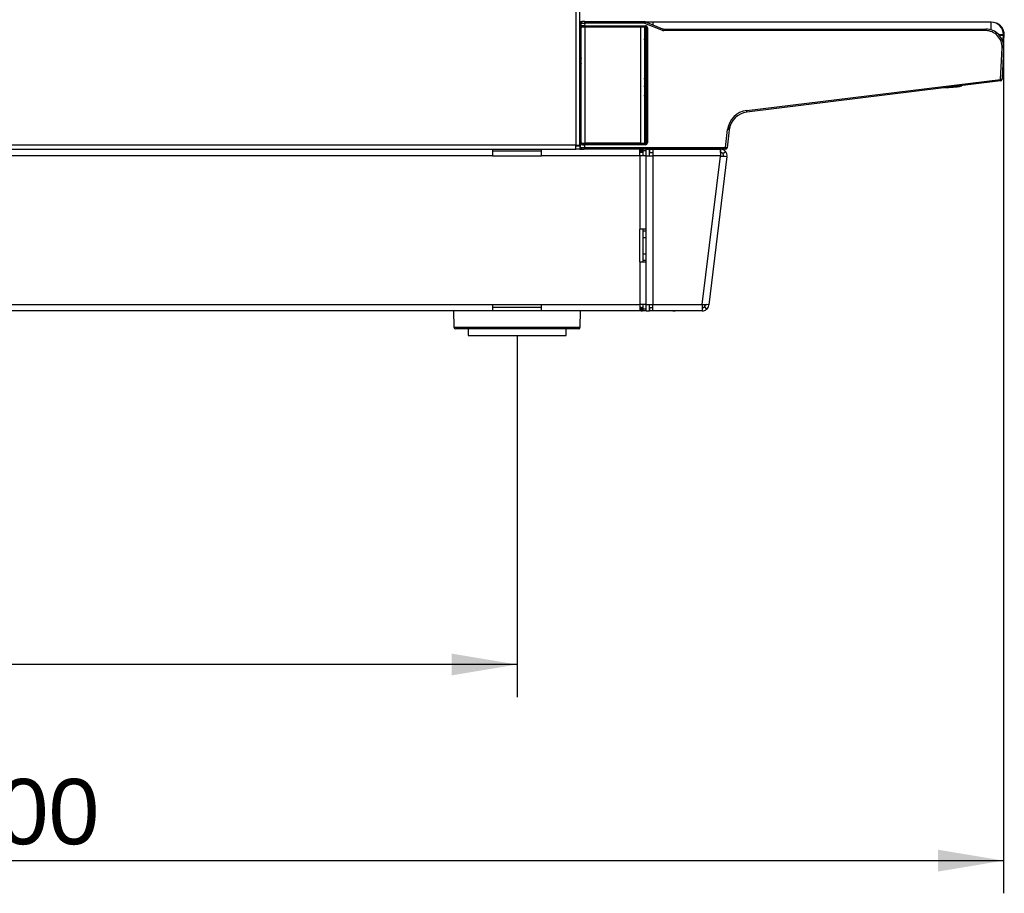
# Model space of a CAD drawing. Header units: millimetres. Extents: x -40 to 419, y 0 to 295.
# Tile 42 of 72: x 239 to 285, y 146 to 186. Entities that reach past the tile are written whole.
import ezdxf
from ezdxf.enums import TextEntityAlignment as Align

# ---------------------------------------------------------------- set-up
doc = ezdxf.new("R2010")
doc.units = ezdxf.units.MM
doc.layers.add('BW4_CTMPLUS_RL', color=7, linetype='Continuous')
doc.layers.add('Standard', color=7, linetype='Continuous')
doc.styles.add('SEACAD_Arial', font='arial.ttf')
doc.dimstyles.new('ISO_(mm)', dxfattribs={"dimtxt": 3, "dimasz": 3, "dimexe": 1.5, "dimexo": 0, "dimgap": 0.75, "dimtad": 1, "dimdec": 0, "dimlfac": 6.666667, "dimtxsty": 'SEACAD_Arial', "dimblk1": '_SE_FILLED', "dimblk2": '_SE_FILLED', "dimsah": 1, "dimcen": 1.5, "dimadec": 0, "dimazin": 0, "dimtfac": 0.5, "dimtmove": 0, "dimatfit": 3, "dimfxl": 1, "dimarcsym": 0})

# ---------------------------------------------------------------- blocks, each defined once
blk = doc.blocks.new('SE1')
at = {"layer": 'BW4_CTMPLUS_RL', "color": 7, "linetype": 'Continuous'}
for p, q in [((264.841, 244.147), (264.841, 180.607)), ((265.021, 180.607), (265.021, 244.147)), ((265.021, 186.277), (265.127, 186.277)), ((265.059, 186.233), (265.021, 186.233)), ((265.053, 186.211), (265.03, 186.025)), ((265.031, 185.963), (265.061, 186.211)), ((265.069, 186.211), (265.047, 186.032)), ((265.061, 186.211), (265.053, 186.211)), ((265.058, 186.074), (265.075, 186.211)), ((265.075, 186.211), (265.069, 186.211)), ((265.075, 186.211), (265.255, 186.202)), ((265.127, 186.277), (265.136, 186.277)), ((265.136, 186.277), (265.139, 186.277)), ((265.136, 186.277), (265.136, 186.277)), ((265.139, 186.277), (265.144, 186.277)), ((265.144, 186.277), (265.15, 186.277)), ((265.255, 186.277), (265.15, 186.277)), ((265.255, 186.277), (267.977, 186.277)), ((265.255, 186.202), (265.255, 186.277)), ((267.977, 186.277), (267.977, 186.202)), ((268.005, 186.196), (268.033, 186.266)), ((268.033, 186.266), (268.075, 186.249)), ((268.033, 186.266), (268.814, 185.95)), ((268.381, 186.249), (268.074, 186.249)), ((268.381, 186.125), (268.381, 186.249)), ((283.906, 186.249), (268.381, 186.249)), ((283.906, 185.899), (283.906, 186.249)), ((265.081, 185.809), (265.021, 185.809)), ((265.047, 186.032), (265.05, 186.035)), ((265.05, 186.036), (265.058, 186.074)), ((265.058, 185.974), (265.081, 185.974)), ((265.081, 180.705), (265.081, 186.013)), ((265.103, 186.024), (265.101, 186.016)), ((265.255, 186.202), (265.242, 186.089)), ((265.242, 186.089), (268.035, 186.089)), ((265.242, 186.045), (265.242, 186.089)), ((268.035, 186.045), (265.242, 186.045)), ((267.977, 186.202), (265.255, 186.202)), ((267.826, 186.019), (265.261, 186.019)), ((265.261, 180.7), (265.261, 186.019)), ((267.665, 186.027), (265.422, 186.027)), ((265.422, 186.027), (265.422, 186.019)), ((267.665, 186.019), (267.665, 186.027)), ((267.826, 180.7), (267.826, 186.019)), ((268.786, 185.881), (268.005, 186.196)), ((268.006, 180.705), (268.006, 186.013)), ((268.006, 185.986), (268.029, 185.986)), ((268.029, 185.984), (268.006, 185.984)), ((268.006, 185.962), (268.019, 185.974)), ((268.026, 185.981), (268.028, 185.984)), ((268.029, 185.986), (268.035, 186.045)), ((268.035, 186.045), (268.035, 186.089)), ((268.073, 185.939), (268.05, 185.916)), ((268.05, 185.916), (268.05, 185.878)), ((268.05, 185.772), (268.059, 185.753)), ((268.08, 185.998), (268.074, 185.942)), ((268.08, 185.998), (268.125, 185.998)), ((268.08, 180.72), (268.08, 185.998)), ((268.125, 185.998), (268.125, 180.72)), ((268.814, 185.95), (268.786, 185.881)), ((268.871, 185.939), (283.653, 185.939)), ((268.871, 185.939), (268.871, 185.864)), ((283.653, 185.864), (268.871, 185.864)), ((283.653, 185.939), (283.653, 185.864)), ((268.014, 185.708), (268.006, 185.725)), ((268.006, 185.708), (268.014, 185.708)), ((268.016, 185.663), (268.006, 185.663)), ((268.006, 185.6), (268.016, 185.6)), ((268.006, 185.539), (268.014, 185.555)), ((268.014, 185.555), (268.006, 185.555)), ((268.016, 185.663), (268.061, 185.663)), ((268.016, 185.6), (268.016, 185.663)), ((268.016, 185.6), (268.061, 185.6)), ((268.032, 185.456), (268.031, 183.657)), ((268.059, 185.51), (268.032, 185.456)), ((268.061, 185.663), (268.061, 185.6)), ((284.247, 185.686), (284.469, 185.686)), ((284.274, 185.656), (284.469, 185.656)), ((284.468, 185.645), (284.506, 185.645)), ((284.469, 185.656), (284.469, 185.686)), ((284.469, 185.675), (284.506, 185.675)), ((284.506, 185.645), (284.506, 185.675)), ((265.021, 184.498), (265.081, 184.976)), ((284.326, 183.63), (284.402, 185.075)), ((284.477, 185.071), (284.402, 185.075)), ((284.477, 185.071), (284.402, 183.639)), ((284.477, 185.071), (284.402, 183.639)), ((265.058, 184.427), (265.021, 184.431)), ((265.081, 184.612), (265.058, 184.427)), ((265.058, 184.427), (265.062, 184.426)), ((265.062, 184.426), (265.081, 184.577)), ((265.03, 184.116), (265.026, 184.116)), ((265.026, 184.116), (265.026, 182.603)), ((265.03, 184.116), (265.03, 180.91)), ((265.081, 184.352), (265.076, 184.335)), ((268.014, 183.556), (268.006, 183.572)), ((268.006, 183.556), (268.014, 183.556)), ((268.016, 183.511), (268.006, 183.511)), ((268.016, 183.511), (268.061, 183.511)), ((268.016, 183.448), (268.016, 183.511)), ((268.031, 183.657), (268.059, 183.601)), ((268.061, 183.511), (268.061, 183.448)), ((272.681, 182.2), (284.325, 183.63)), ((284.334, 183.556), (272.69, 182.126)), ((284.325, 183.63), (284.326, 183.63)), ((284.334, 183.556), (284.325, 183.63)), ((284.325, 183.63), (284.399, 183.621)), ((284.402, 183.639), (284.326, 183.63)), ((284.334, 183.556), (284.334, 183.556)), ((284.334, 183.556), (284.334, 183.555)), ((284.402, 183.639), (284.399, 183.621)), ((284.399, 183.621), (284.4, 183.621)), ((284.402, 183.639), (284.4, 183.621)), ((268.006, 183.448), (268.016, 183.448)), ((268.006, 183.386), (268.014, 183.403)), ((268.014, 183.403), (268.006, 183.403)), ((268.016, 183.448), (268.061, 183.448)), ((268.059, 183.358), (268.031, 183.301)), ((268.031, 183.301), (268.031, 182.876)), ((281.777, 183.242), (282.346, 183.291)), ((268.031, 182.876), (268.039, 182.868)), ((268.045, 182.641), (268.052, 181.462)), ((272.69, 182.126), (272.681, 182.2)), ((272.69, 182.126), (272.69, 182.126)), ((265.021, 181.481), (265.028, 180.502)), ((268.007, 181.447), (268.006, 181.652)), ((268.006, 181.447), (268.007, 181.447)), ((268.007, 181.417), (268.006, 181.417)), ((268.006, 181.403), (268.014, 181.403)), ((268.016, 181.358), (268.006, 181.358)), ((268.006, 181.295), (268.016, 181.295)), ((268.014, 181.25), (268.006, 181.25)), ((268.006, 181.24), (268.009, 181.24)), ((268.007, 181.417), (268.007, 181.447)), ((268.014, 181.403), (268.007, 181.417)), ((268.009, 181.24), (268.014, 181.25)), ((268.009, 181.179), (268.009, 181.24)), ((268.016, 181.358), (268.061, 181.358)), ((268.016, 181.295), (268.016, 181.358)), ((268.016, 181.295), (268.061, 181.295)), ((268.052, 181.462), (268.059, 181.448)), ((268.061, 181.358), (268.061, 181.295)), ((271.704, 180.502), (271.806, 181.325)), ((271.88, 181.316), (271.779, 180.494)), ((271.88, 181.316), (271.78, 180.494)), ((271.88, 181.316), (271.806, 181.325)), ((271.913, 181.453), (271.88, 181.316)), ((271.88, 181.316), (271.908, 181.443)), ((271.88, 181.316), (271.88, 181.316)), ((265.03, 180.91), (265.081, 180.91)), ((268.009, 181.179), (268.006, 181.179)), ((268.012, 180.781), (268.009, 181.179)), ((268.059, 181.205), (268.054, 181.195)), ((268.054, 181.195), (268.057, 180.796)), ((268.057, 180.796), (268.073, 180.779)), ((264.841, 180.607), (194.701, 180.607)), ((194.716, 180.427), (264.841, 180.427)), ((261.016, 180.426), (261.016, 180.127)), ((261.016, 180.35), (263.266, 180.35)), ((263.266, 180.127), (263.266, 180.426)), ((264.841, 180.427), (264.841, 180.607)), ((264.841, 180.607), (265.021, 180.607)), ((264.841, 180.58), (264.871, 180.58)), ((265.021, 180.577), (264.841, 180.577)), ((265.021, 180.427), (264.841, 180.427)), ((264.871, 180.58), (264.871, 180.607)), ((264.871, 180.58), (265.021, 180.58)), ((265.021, 180.649), (265.027, 180.649)), ((265.021, 180.607), (265.021, 180.58)), ((265.021, 180.577), (265.027, 180.577)), ((265.021, 180.577), (265.021, 180.427)), ((265.021, 180.427), (265.106, 180.427)), ((265.028, 180.502), (265.032, 180.502)), ((265.032, 180.502), (265.032, 180.747)), ((265.081, 180.745), (265.042, 180.745)), ((265.042, 180.52), (265.048, 180.508)), ((265.042, 180.52), (265.042, 180.502)), ((265.042, 180.52), (265.042, 180.502)), ((265.042, 180.502), (265.048, 180.502)), ((265.043, 180.692), (265.043, 180.521)), ((265.045, 180.689), (265.043, 180.692)), ((265.043, 180.52), (265.043, 180.521)), ((265.049, 180.508), (265.043, 180.52)), ((265.049, 180.65), (265.045, 180.688)), ((265.048, 180.508), (265.048, 180.502)), ((265.049, 180.508), (265.049, 180.65)), ((265.077, 180.744), (265.077, 180.735)), ((265.077, 180.744), (265.081, 180.744)), ((265.093, 180.703), (265.094, 180.695)), ((265.107, 180.427), (265.106, 180.427)), ((265.117, 180.427), (265.107, 180.427)), ((265.123, 180.427), (265.117, 180.427)), ((265.123, 180.427), (265.228, 180.427)), ((265.228, 180.427), (265.228, 180.5)), ((271.704, 180.427), (265.228, 180.427)), ((265.229, 180.629), (265.229, 180.673)), ((265.229, 180.673), (268.035, 180.673)), ((268.035, 180.629), (265.229, 180.629)), ((265.229, 180.629), (265.229, 180.5)), ((265.229, 180.502), (271.705, 180.502)), ((265.229, 180.499), (271.704, 180.499)), ((267.826, 180.7), (265.261, 180.7)), ((265.422, 180.7), (265.422, 180.691)), ((267.665, 180.691), (265.422, 180.691)), ((267.665, 180.691), (267.665, 180.7)), ((267.771, 180.127), (267.771, 180.427)), ((267.831, 180.277), (267.831, 180.427)), ((267.906, 180.277), (267.906, 180.427)), ((267.921, 180.427), (267.921, 180.352)), ((268.071, 180.352), (267.921, 180.352)), ((267.921, 180.352), (267.921, 180.127)), ((268.006, 180.781), (268.012, 180.781)), ((268.012, 180.751), (268.006, 180.751)), ((268.006, 180.734), (268.029, 180.734)), ((268.029, 180.732), (268.006, 180.732)), ((268.012, 180.751), (268.012, 180.781)), ((268.019, 180.744), (268.012, 180.751)), ((268.028, 180.734), (268.025, 180.737)), ((268.035, 180.673), (268.029, 180.732)), ((268.035, 180.673), (268.035, 180.629)), ((268.036, 180.746), (268.036, 180.739)), ((268.071, 180.427), (268.071, 180.426)), ((268.071, 180.426), (268.221, 180.426)), ((268.071, 180.126), (268.071, 180.426)), ((268.074, 180.777), (268.08, 180.72)), ((268.125, 180.72), (268.08, 180.72)), ((268.221, 180.126), (268.221, 180.426)), ((268.236, 180.276), (268.236, 180.426)), ((268.236, 180.426), (268.371, 180.426)), ((268.371, 180.426), (268.371, 180.126)), ((268.371, 180.426), (271.477, 180.426)), ((271.477, 180.426), (271.477, 180.126)), ((271.479, 180.276), (271.479, 180.426)), ((271.704, 180.499), (271.705, 180.502)), ((271.704, 180.427), (271.704, 180.499)), ((271.705, 180.427), (271.704, 180.427)), ((271.78, 180.494), (271.779, 180.493)), ((271.779, 180.494), (271.779, 180.493)), ((261.016, 180.127), (205.261, 180.127)), ((261.016, 180.127), (263.266, 180.127)), ((267.771, 180.127), (263.266, 180.127)), ((267.831, 180.277), (267.771, 180.277)), ((267.771, 180.127), (267.771, 176.752)), ((268.071, 180.127), (267.771, 180.127)), ((267.906, 180.277), (267.831, 180.277)), ((268.071, 180.126), (268.371, 180.126)), ((268.071, 173.302), (268.071, 180.126)), ((268.236, 180.276), (268.371, 180.276)), ((268.371, 180.126), (268.371, 173.302)), ((271.477, 180.126), (268.371, 180.126)), ((270.641, 173.302), (271.477, 180.107)), ((271.777, 180.09), (270.942, 173.284)), ((271.479, 180.276), (271.477, 180.276)), ((271.477, 180.126), (271.477, 180.107)), ((271.585, 180.113), (271.69, 180.1)), ((271.592, 180.226), (271.704, 180.325)), ((271.69, 180.1), (271.777, 180.09)), ((268.071, 176.752), (267.771, 176.752)), ((267.771, 175.252), (267.771, 176.752)), ((267.921, 176.752), (267.921, 176.677)), ((267.921, 176.677), (268.071, 176.677)), ((267.921, 176.677), (267.921, 176.377)), ((267.921, 176.377), (267.921, 175.627)), ((267.921, 176.377), (268.071, 176.377)), ((267.921, 175.627), (267.921, 175.327)), ((267.921, 175.627), (268.071, 175.627)), ((267.771, 175.252), (268.071, 175.252)), ((267.771, 175.252), (267.771, 173.302)), ((267.921, 175.327), (267.921, 175.252)), ((267.921, 175.327), (268.071, 175.327)), ((205.261, 173.302), (261.016, 173.302)), ((261.016, 173.302), (263.266, 173.302)), ((261.016, 173.302), (261.016, 173.002)), ((263.266, 173.152), (261.016, 173.152)), ((263.266, 173.302), (267.771, 173.302)), ((263.266, 173.002), (263.266, 173.302)), ((268.071, 173.302), (267.771, 173.302)), ((267.771, 173.302), (267.771, 173.002)), ((267.831, 173.152), (267.771, 173.152)), ((267.831, 173.152), (267.906, 173.152)), ((267.831, 173.002), (267.831, 173.152)), ((267.906, 173.002), (267.906, 173.152)), ((267.921, 173.302), (267.921, 173.077)), ((268.071, 173.302), (268.371, 173.302)), ((268.071, 173.002), (268.071, 173.302)), ((268.221, 173.002), (268.221, 173.302)), ((268.236, 173.002), (268.236, 173.152)), ((268.236, 173.152), (268.371, 173.152)), ((268.371, 173.302), (270.641, 173.302)), ((268.371, 173.002), (268.371, 173.302)), ((270.641, 173.302), (270.641, 173.002)), ((270.741, 173.189), (270.84, 173.077)), ((270.942, 173.284), (270.854, 173.295)), ((270.939, 173.265), (270.942, 173.284)), ((261.016, 173.002), (205.261, 173.002)), ((259.226, 173.002), (259.239, 172.25)), ((263.266, 173.002), (261.016, 173.002)), ((267.771, 173.002), (263.266, 173.002)), ((265.044, 172.25), (265.057, 173.002)), ((267.831, 173.002), (267.771, 173.002)), ((267.831, 173.002), (267.906, 173.002)), ((268.071, 173.077), (267.921, 173.077)), ((267.921, 173.077), (267.921, 173.002)), ((268.071, 173.002), (267.921, 173.002)), ((268.071, 173.002), (268.221, 173.002)), ((268.371, 173.002), (268.236, 173.002)), ((270.641, 173.002), (268.371, 173.002)), ((269.286, 173.001), (269.286, 173.002)), ((269.286, 173.001), (269.393, 173.001)), ((269.393, 173.001), (269.393, 173.002)), ((259.239, 172.25), (265.044, 172.25)), ((264.969, 172.177), (259.314, 172.177)), ((259.891, 172.177), (259.891, 171.877)), ((259.891, 171.877), (264.391, 171.877)), ((264.391, 171.877), (264.391, 172.177))]:
    blk.add_line(p, q, dxfattribs=at)
for centre, radius, start, end in [((265.136, 186.201), 0.0756, 89.8736, 172.6168), ((265.144, 186.201), 0.0757, 89.8089, 154.7638), ((267.977, 186.127), 0.15, 68, 90), ((283.906, 185.686), 0.563, 0, 90), ((283.944, 185.675), 0.563, 0, 74.7817), ((265.456, 185.686), 0.563, 138.6403, 140.5828), ((264.966, 186.036), 0.0646, 329.4267, 352.1095), ((267.977, 186.127), 0.075, 68, 90), ((268.005, 185.916), 0.045, 0.0175, 89.9825), ((268.028, 185.939), 0.045, 0.0175, 89.832), ((268.033, 185.998), 0.0469, 0.4872, 87.437), ((268.871, 186.089), 0.225, 248, 270), ((268.871, 186.089), 0.15, 248, 270), ((283.653, 185.114), 0.825, 357, 90), ((283.653, 185.114), 0.75, 357, 90), ((267.974, 182.637), 2.82, 88.8216, 90.3452), ((267.661, 185.674), 0.355, 358.2998, 5.5619), ((267.661, 185.59), 0.355, 354.4381, 1.7002), ((266.644, 185.684), 1.417, 359.1468, 2.7845), ((266.644, 185.579), 1.417, 357.2155, 0.8532), ((283.906, 185.656), 0.563, 335.5317, 0), ((283.944, 185.645), 0.563, 331.1224, 0), ((283.653, 185.114), 0.825, 357, 18.2898), ((267.974, 183.097), 0.563, 84.186, 91.8345), ((267.646, 183.521), 0.37, 358.4481, 5.4136), ((284.325, 183.63), 0.075, 277, 353), ((284.325, 183.63), 0.075, 277, 353), ((267.987, 182.377), 0.925, 87.2594, 91.9075), ((267.646, 183.438), 0.37, 354.5864, 1.5519), ((282.274, 184.113), 0.825, 275, 289.7605), ((282.274, 184.113), 0.825, 275.0011, 288.0879), ((267.973, 182.169), 0.709, 85.3713, 91.4343), ((267.986, 182.876), 0.045, 296.7992, 359.9825), ((267.994, 182.868), 0.045, 285.1359, 359.9825), ((265.089, 182.682), 2.956, 359.201, 3.6026), ((272.803, 181.203), 1.005, 97, 173), ((272.804, 181.203), 0.93, 97, 173), ((272.803, 181.203), 0.93, 97, 173), ((267.661, 181.369), 0.355, 358.2998, 5.5619), ((267.661, 181.285), 0.355, 354.4381, 1.7002), ((266.644, 181.379), 1.417, 359.1468, 2.7845), ((266.644, 181.274), 1.417, 357.2155, 0.8532), ((268.012, 180.796), 0.045, 270.0175, 359.9825), ((265.107, 180.502), 0.075, 179.9896, 269.9946), ((265.117, 180.502), 0.075, 180.0136, 269.9987), ((265.09, 180.689), 0.045, 101.526, 179.9825), ((265.155, 182.854), 2.355, 267.3846, 271.7825), ((268.016, 180.834), 0.0897, 271.9741, 283.1524), ((268.028, 180.779), 0.045, 270.168, 359.9825), ((268.033, 180.72), 0.0469, 272.563, 359.5128), ((268.771, 180.202), 0.225, 85.9719, 90), ((271.479, 180.126), 0.3, 41.5, 90), ((271.704, 180.502), 0.075, 270, 353), ((271.705, 180.502), 0.075, 270, 353), ((271.429, 181.88), 1.773, 271.5391, 275.0225), ((271.81, 187.237), 7.137, 267.3271, 269.0371), ((271.479, 180.126), 0.15, 41.5, 90), ((271.479, 180.126), 0.15, 353, 41.5), ((271.479, 180.126), 0.3, 353, 41.5), ((270.974, 180.431), 7.137, 267.3271, 269.0371), ((270.641, 173.303), 0.151, 270.1859, 311.3141), ((270.641, 173.301), 0.15, 311.5, 353), ((270.641, 173.301), 0.3, 311.5, 353), ((270.641, 173.301), 0.3, 270, 311.5), ((259.314, 172.252), 0.075, 181, 270), ((264.969, 172.252), 0.075, 270, 359)]:
    blk.add_arc(centre, radius, start, end, dxfattribs=at)
for centre, major_axis, ratio, start_param, end_param in [((265.127, 186.202), (0, -0.075), 0.999883, 3.141593, 4.590226), ((265.144, 186.202), (-0.0584, -0.047), 0.999451, 5.17059, 5.482996), ((265.15, 186.202), (0, 0.075), 0.999883, 0, 1.448633), ((264.955, 186.035), (0.0747, -0.0062), 0.934044, 5.869186, 6.240626), ((265.012, 185.893), (0.019, 0.15), 0.021654, -1.20148, -0.478768), ((265.013, 185.809), (-0.02, -0.165), 0.015084, 3.503956, 4.14598), ((265.092, 186.027), (0.0212, 0.0397), 0.998898, 1.939682, 3.387563), ((265.094, 186.029), (0.0318, -0.0318), 0.999695, 3.804962, 5.196582), ((265.095, 186.03), (0.044, -0.0096), 0.987107, 3.236673, 4.615673), ((265.063, 186.14), (-0.013, -0.105), 0.015084, 0.019306, 0.158932), ((265.103, 186.068), (-0.044, 0.0096), 0.987107, 0.09508, 1.784134), ((265.107, 185.973), (-0.0756, 0), 0.017326, -1.213035, -0.863653), ((265.261, 186.013), (-0.18, 0), 0.031711, 4.712389, 6.283185), ((265.239, 186.023), (-0.136, 0), 0.157144, 4.6926, 6.2482), ((265.422, 186.003), (-0.15, 0), 0.158384, 4.712389, 5.58165), ((267.665, 186.003), (0.15, 0), 0.158384, 0.701535, 1.570796), ((267.826, 186.013), (-0.18, 0), 0.031711, 3.141593, 4.712389), ((268.005, 185.916), (0.045, 0), 0.035033, 0.017464, 1.570818), ((268.005, 185.878), (0.045, 0), 0.035033, 0.017464, 1.570818), ((267.991, 185.981), (0.0453, 0), 0.017346, 0.685003, 1.22568), ((267.96, 185.975), (0.0756, 0), 0.017325, -0.923561, -0.690811), ((268.005, 185.772), (-0.045, 0.0003), 0.342462, 3.160169, 4.686987), ((268.005, 185.772), (-0.0403, -0.0201), 0.999239, 1.13516, 2.677762), ((268.029, 185.942), (0.0447, -0.0049), 0.987542, 0.111137, 1.681831), ((268.035, 185.998), (-0.01, -0.0906), 0.987542, 1.681934, 3.25), ((268.03, 185.941), (0.0041, 0.0677), 0.054129, -1.090828, -0.961525), ((268.044, 185.891), (0, -0.346), 0.017452, 1.221481, 1.535471), ((268.073, 186.134), (0, -0.195), 0.017455, 0.017453, 0.15708), ((267.987, 185.456), (0.0403, -0.0201), 0.999239, 0.46383, 1.605408), ((268.014, 185.753), (-0.0403, -0.0201), 0.999239, 1.107575, 2.677762), ((268.014, 185.51), (-0.0403, 0.0201), 0.999239, 3.605423, 5.17561), ((265.107, 184.421), (-0.0038, -0.0448), 0.99939, 4.673024, 5.751073), ((265.107, 184.421), (-0.0447, 0.0055), 0.034637, 5.33829, 6.248258), ((265.103, 184.421), (0.0897, -0.0077), 0.99939, 3.673091, 4.493126), ((264.985, 184.116), (0.045, 0), 0.999848, 0, 0.628833), ((264.981, 184.116), (0, 0.045), 0.999848, 4.712389, 5.168712), ((267.986, 183.657), (0.0403, 0.0201), 0.999239, 4.70485, 5.819355), ((268.014, 183.601), (0.0403, 0.0201), 0.999239, 4.249168, 5.819355), ((268.059, 183.511), (0, -0.09), 0.017455, 1.570796, 3.106686), ((267.986, 183.301), (0.0403, -0.0201), 0.999239, 0.46383, 1.572938), ((268.014, 183.358), (-0.0403, 0.0201), 0.999239, 3.605423, 5.17561), ((268.059, 183.448), (0, -0.09), 0.017455, 0.034907, 1.570796), ((265.012, 182.619), (0, -0.775), 0.017452, 0.757485, 1.551109), ((268, 182.641), (-0.045, -0.0003), 0.342014, 1.706489, 3.123019), ((268.007, 181.462), (-0.045, -0.0003), 0.342014, 1.568623, 3.123019), ((268.007, 181.462), (-0.0403, -0.0201), 0.999239, 1.107575, 2.677762), ((268.009, 181.195), (-0.0403, 0.0201), 0.999239, 3.605423, 5.17561), ((268.014, 181.448), (-0.0403, -0.0201), 0.999239, 1.107575, 2.677762), ((268.014, 181.205), (-0.0403, 0.0201), 0.999239, 3.605423, 5.17561), ((265.033, 180.91), (0, 0.165), 0.017455, 1.570796, 2.964047), ((268.009, 181.195), (-0.045, -0.0003), 0.342014, 1.568623, 3.123019), ((268.012, 180.796), (-0.045, -0.0003), 0.342014, 1.568623, 3.123019), ((265.103, 180.502), (0, 0.075), 0.999848, 1.570796, 3.141593), ((265.077, 180.745), (0.045, 0), 0.017455, 3.788453, 4.7124), ((265.087, 180.52), (0.045, 0), 0.034985, 2.900157, 3.159078), ((265.088, 180.692), (0.0212, -0.0397), 0.998898, 2.877917, 4.221321), ((265.09, 180.688), (0.0447, 0.0049), 0.987542, 1.669086, 3.030455), ((265.045, 180.584), (0, 0.105), 0.017455, -0.15708, -0.017453), ((265.228, 180.508), (-0.18, 0), 0.034899, 0.017443, 1.574954), ((265.123, 180.502), (0, 0.075), 0.999848, 1.570796, 3.141593), ((265.094, 180.65), (0.0447, 0.0049), 0.987542, 1.462389, 3.030455), ((265.229, 180.508), (-0.18, 0), 0.034921, 0.017453, 1.56663), ((265.261, 180.705), (0.18, 0), 0.031711, 3.141593, 4.712389), ((265.229, 180.695), (-0.135, 0), 0.158384, 0.017453, 1.570796), ((265.422, 180.715), (-0.15, 0), 0.158384, 0.701535, 1.570796), ((267.665, 180.715), (0.15, 0), 0.158384, 4.712389, 5.58165), ((267.826, 180.705), (0.18, 0), 0.031711, 4.712389, 6.283185), ((267.961, 180.743), (0.075, 0), 0.017455, 0.693522, 0.927295), ((267.961, 180.738), (0.075, 0), 0.017476, -0.927295, -0.537665), ((268.029, 180.777), (-0.0447, -0.0049), 0.987542, 1.459761, 3.030455), ((268.035, 180.72), (-0.01, 0.0906), 0.987542, 3.033185, 4.601252), ((268.073, 180.584), (0, 0.195), 0.017455, -0.15708, -0.017453), ((271.704, 180.502), (-0.0744, 0.0091), 0.034772, 1.575066, 3.141593), ((271.705, 180.503), (0.0744, -0.0091), 0.017391, 4.714524, 6.283185), ((271.705, 180.502), (0.0744, -0.0091), 0.034772, 6.174591, 6.283185)]:
    blk.add_ellipse(centre, major_axis=major_axis, ratio=ratio, start_param=start_param, end_param=end_param, dxfattribs=at)
for points, knots in [([(265.073, 186.225), (265.07, 186.223), (265.064, 186.219), (265.062, 186.214), (265.061, 186.211)], [0.6544447, 0.6544447, 0.6544447, 0.6544447, 0.7920576, 1, 1, 1, 1]), ([(268.036, 185.972), (268.036, 185.972), (268.034, 185.972), (268.028, 185.974), (268.024, 185.974), (268.019, 185.974)], [0, 0, 0, 0, 0.5, 0.5, 1, 1, 1, 1])]:
    blk.add_open_spline(points, degree=3, knots=knots, dxfattribs=at)
for points in [[(265.058, 185.974), (265.042, 185.973), (265.032, 185.971), (265.031, 185.963)], [(265.242, 186.089), (265.195, 186.091), (265.101, 186.089), (265.06, 186.079), (265.058, 186.074)], [(268.026, 185.981), (268.032, 185.981), (268.036, 185.98), (268.036, 185.98)], [(265.049, 180.65), (265.05, 180.645), (265.09, 180.634), (265.183, 180.629), (265.229, 180.629)], [(268.036, 180.739), (268.036, 180.739), (268.032, 180.737), (268.025, 180.737)]]:
    blk.add_open_spline(points, degree=3, dxfattribs=at)
blk = doc.blocks.new('DMBLK69')
at = {"layer": 'Standard', "linetype": 'Continuous'}
for points in [[(207.136, 156.277), (207.136, 157.277), (204.136, 156.777)], [(259.141, 156.277), (262.141, 156.777), (259.141, 157.277)]]:
    blk.add_hatch(color=7, dxfattribs=at).paths.add_polyline_path(points)
at = {"layer": 'Standard', "color": 7, "linetype": 'Continuous'}
for p, q in [((204.136, 171.877), (204.136, 155.277)), ((262.141, 171.877), (262.141, 155.277)), ((262.141, 156.777), (204.136, 156.777))]:
    blk.add_line(p, q, dxfattribs=at)
at = {"layer": 'Standard', "color": 7, "linetype": 'Continuous', "style": 'SEACAD_Arial'}
blk.add_text('387', height=3, dxfattribs=at).set_placement((229.617, 160.527), align=Align.TOP_LEFT)
blk = doc.blocks.new('_SE_FILLED')
at = {"color": 0}
blk.add_line((0, 0), (-1, 0), dxfattribs=at)
blk.add_solid([(0, 0), (-1, -0.1665), (-1, 0.1665), (0, 0)], dxfattribs=at)
blk = doc.blocks.new('DMBLK70')
at = {"layer": 'Standard', "linetype": 'Continuous'}
for points in [[(197.521, 147.277), (197.521, 148.277), (194.521, 147.777)], [(281.468, 147.277), (284.468, 147.777), (281.468, 148.277)]]:
    blk.add_hatch(color=7, dxfattribs=at).paths.add_polyline_path(points)
at = {"layer": 'Standard', "color": 7, "linetype": 'Continuous'}
for p, q in [((284.468, 185.656), (284.468, 146.277)), ((194.521, 180.607), (194.521, 146.277)), ((194.521, 147.777), (284.468, 147.777))]:
    blk.add_line(p, q, dxfattribs=at)
at = {"layer": 'Standard', "color": 7, "linetype": 'Continuous', "style": 'SEACAD_Arial'}
blk.add_text('600', height=3, dxfattribs=at).set_placement((235.973, 151.527), align=Align.TOP_LEFT)

msp = doc.modelspace()

# ---------------------------------------------------------------- block references
at = {"layer": 'Standard'}
msp.add_blockref('SE1', (0, 0), dxfattribs=at)

# ---------------------------------------------------------------- dimensions: what is measured, and where the dimension line sits
at = {"layer": 'Standard', "color": 7, "linetype": 'Continuous'}
for base, p1, p2, picture, middle in [((284.4685, 147.7774), (194.5214, 219.2467), (284.4685, 185.6565), 'DMBLK70', (239.495, 147.7774)), ((204.1364, 156.7774), (262.1414, 171.8767), (204.1364, 171.8767), 'DMBLK69', (233.1389, 156.7774))]:
    dim = msp.add_linear_dim(base=base, p1=p1, p2=p2, text='\\A1;<>', dimstyle='ISO_(mm)', dxfattribs=at)
    dim.commit()
    dim.dimension.update_dxf_attribs({"geometry": picture, "text_midpoint": middle, "dimtype": 160})

doc.saveas('drawing.dxf')
